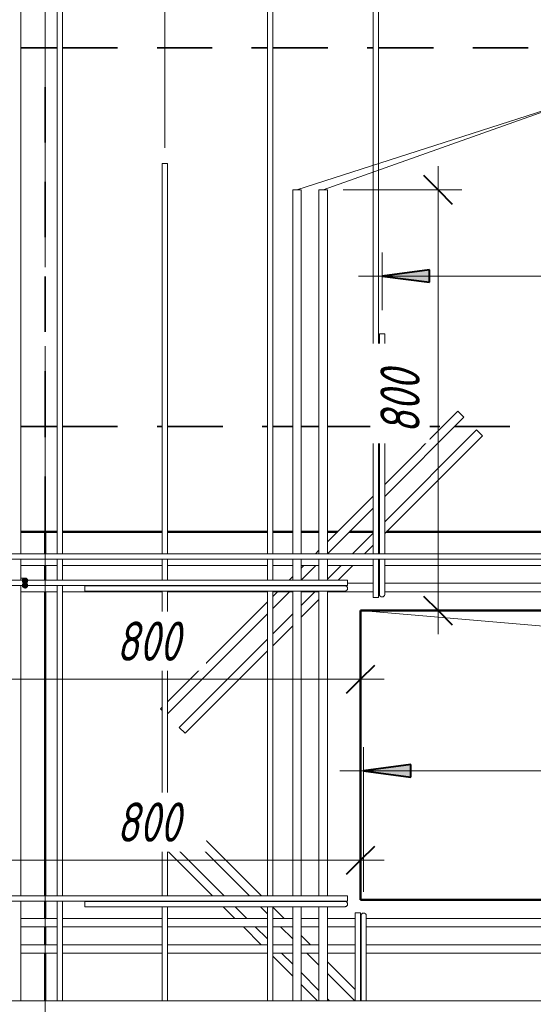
# Model space of a CAD drawing. Header units: millimetres. Extents: x -17544 to 38599, y 41716 to 49146.
# Tile 42 of 79: x 8135 to 9112, y 45302 to 47173. Entities that reach past the tile are written whole.
import ezdxf

# ---------------------------------------------------------------- set-up
doc = ezdxf.new("R2010")
doc.units = ezdxf.units.MM
for name, pattern in [('01 Штриховая _4 мм_', [180, 105, -75]), ('ADSK_Линия сетки', [750, 600, -75, 0, -75]), ('ADSK_Невидимые', [150, 90, -60])]:
    doc.linetypes.add(name, pattern=pattern)
for name, color, linetype, lineweight in [('A-____-____-DIMS', 211, 'Continuous', 9), ('A-____-____-DIMS-30', 211, 'Continuous', 9), ('A-DETL-GENF-HDLN', 90, 'ADSK_Невидимые', 20), ('A-DETL-GENF-OTLN', 92, 'Continuous', 20), ('A-FLOR-____-MCUT', 192, 'Continuous', 50), ('A-FLOR-____-OTLN', 192, 'Continuous', 20), ('A-GLAZ-____-OTLN', 151, 'Continuous', 20), ('A-WALL-____-MCUT', 113, 'Continuous', 50), ('A-WALL-____-OTLN', 113, 'Continuous', 20), ('S-GRID-____-OTLN', 1, 'Continuous', 9), ('S-RBAR-____-IDEN', 171, 'Continuous', 20), ('S-RBAR-____-MCUT', 171, 'Continuous', 20), ('S-RBAR-____-OTLN', 171, 'Continuous', 100)]:
    doc.layers.add(name, color=color, linetype=linetype, lineweight=lineweight)
doc.styles.add('GOST Common_I_1', font='GOST Common Italic.ttf', dxfattribs={"width": 0.8, "height": 75})
doc.dimstyles.new('ADSK_Для_арматуры_Основной_2_5_мм_шаг_кол-во_Стрелки_точный', dxfattribs={"dimscale": 304.8, "dimtxt": 0.247469, "dimasz": 0.295276, "dimexe": 0.147638, "dimexo": 0.000484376, "dimgap": 0.03937, "dimtad": 1, "dimdec": 0, "dimlfac": 304.8, "dimdsep": 46, "dimtxsty": 'GOST Common_I_1', "dimsah": 1, "dimcen": 0.09, "dimdle": 0.147638, "dimazin": 0, "dimtfac": 1, "dimtdec": 4, "dimtix": 1, "dimtmove": 0, "dimatfit": 3, "dimfxl": 1, "dimtvp": 1, "dimtfill": 1, "dimtolj": 1, "dimtzin": 0, "dimarcsym": 2})
doc.dimstyles.new('ADSK_Округление_5мм__Узкий_', dxfattribs={"dimscale": 304.8, "dimtxt": 0.247469, "dimasz": 0.177165, "dimexe": 0.147638, "dimexo": 0.000322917, "dimgap": 0.03937, "dimtad": 1, "dimdec": 0, "dimlfac": 304.8, "dimrnd": 5, "dimdsep": 46, "dimtxsty": 'GOST Common_I_1', "dimblk1": 'OBLIQUE', "dimblk2": 'OBLIQUE', "dimsah": 1, "dimcen": 0.09, "dimdle": 0.147638, "dimazin": 0, "dimtfac": 1, "dimtdec": 4, "dimtix": 1, "dimtmove": 0, "dimatfit": 3, "dimfxl": 1, "dimtvp": 1, "dimtfill": 1, "dimtolj": 1, "dimtzin": 0, "dimlwd": 20, "dimlwe": 20, "dimarcsym": 2})

# ---------------------------------------------------------------- blocks, each defined once
blk = doc.blocks.new('ADSK_Окно_ПроемПрямоугольный - ADSK_Окно_ПроемПрямоугольный-1463926-КЖ1_Р_ВЭ15_Армирование_3')
at = {"layer": 'A-DETL-GENF-HDLN'}
for p, q in [((53600, 44700), (52200, 44700)), ((52200, 44700), (52200, 44150)), ((53600, 44150), (53600, 44700)), ((52200, 44150), (53600, 44150))]:
    blk.add_line(p, q, dxfattribs=at)
at = {"layer": 'A-DETL-GENF-OTLN'}
for p, q in [((53490, 44590), (52200, 44700)), ((53600, 44150), (53490, 44590))]:
    blk.add_line(p, q, dxfattribs=at)
blk = doc.blocks.new('DIMBLOCK150-КЖ1_Р_ВЭ15_Армирование_3')
at = {"layer": 'A-____-____-DIMS-30', "lineweight": 20}
for p, q in [((8410.8, 47700.3), (8410.8, 47745.3)), ((8610.8, 47700.3), (8610.8, 47745.3)), ((8610.8, 47700.3), (8410.8, 47700.3)), ((8410.8, 47700.3), (8410.8, 46929.9)), ((8610.8, 47700.3), (8610.8, 47309.9))]:
    blk.add_line(p, q, dxfattribs=at)
at = {"layer": 'A-____-____-DIMS-30', "lineweight": 40}
for p, q in [((8410.8, 47700.3), (8437.8, 47727.3)), ((8610.8, 47700.3), (8637.8, 47727.3)), ((8410.8, 47700.3), (8383.8, 47673.3)), ((8610.8, 47700.3), (8583.8, 47673.3))]:
    blk.add_line(p, q, dxfattribs=at)
at = {"layer": 'A-____-____-DIMS-30', "color": 0, "lineweight": 20, "insert": (8447.5, 47810.3), "char_height": 75, "width": 151.88, "attachment_point": 1, "line_spacing_factor": 1.022761, "style": 'GOST Common_I_1', "bg_fill": 3, "box_fill_scale": 1.25, "bg_fill_color": 256, "bg_fill_true_color": 13158600, "bg_fill_transparency": 0}
blk.add_mtext('200', dxfattribs=at)
blk = doc.blocks.new('_Oblique')
at = {"color": 0, "linetype": 'ByBlock', "lineweight": -2}
blk.add_line((-0.5, -0.5), (0.5, 0.5), dxfattribs=at)
blk = doc.blocks.new('DIMBLOCK151-КЖ1_Р_ВЭ15_Армирование_3')
at = {"layer": 'A-____-____-DIMS-30', "lineweight": 20}
for p, q in [((8210.8, 47700.3), (8210.8, 47745.3)), ((8410.8, 47700.3), (8410.8, 47745.3)), ((8410.8, 47700.3), (8210.8, 47700.3)), ((8210.8, 47700.3), (8210.8, 47309.9)), ((8410.8, 47700.3), (8410.8, 46929.9))]:
    blk.add_line(p, q, dxfattribs=at)
at = {"layer": 'A-____-____-DIMS-30', "lineweight": 40}
for p, q in [((8210.8, 47700.3), (8237.8, 47727.3)), ((8410.8, 47700.3), (8437.8, 47727.3)), ((8210.8, 47700.3), (8183.8, 47673.3)), ((8410.8, 47700.3), (8383.8, 47673.3))]:
    blk.add_line(p, q, dxfattribs=at)
at = {"layer": 'A-____-____-DIMS-30', "color": 0, "lineweight": 20, "insert": (8247.5, 47810.3), "char_height": 75, "width": 151.88, "attachment_point": 1, "line_spacing_factor": 1.022761, "style": 'GOST Common_I_1', "bg_fill": 3, "box_fill_scale": 1.25, "bg_fill_color": 256, "bg_fill_true_color": 13158600, "bg_fill_transparency": 0}
blk.add_mtext('200', dxfattribs=at)
blk = doc.blocks.new('DIMBLOCK191-КЖ1_Р_ВЭ15_Армирование_3')
at = {"layer": 'A-____-____-DIMS-30', "lineweight": 20}
for p, q in [((7981.8, 45575.5), (7981.8, 45620.5)), ((8782.8, 45575.5), (8782.8, 45620.5)), ((8827.8, 45575.5), (7936.8, 45575.5)), ((7981.8, 45575.5), (7981.8, 45444.9)), ((8782.8, 45575.5), (8782.8, 45567.3))]:
    blk.add_line(p, q, dxfattribs=at)
at = {"layer": 'A-____-____-DIMS-30', "lineweight": 40}
for p, q in [((7981.8, 45575.5), (8008.8, 45602.5)), ((8782.8, 45575.5), (8809.8, 45602.5)), ((7981.8, 45575.5), (7954.8, 45548.5)), ((8782.8, 45575.5), (8755.8, 45548.5))]:
    blk.add_line(p, q, dxfattribs=at)
at = {"layer": 'A-____-____-DIMS-30', "color": 0, "lineweight": 20, "insert": (8319, 45685.5), "char_height": 75, "width": 151.88, "attachment_point": 1, "line_spacing_factor": 1.022761, "style": 'GOST Common_I_1', "bg_fill": 3, "box_fill_scale": 1.25, "bg_fill_color": 256, "bg_fill_true_color": 13158600, "bg_fill_transparency": 0}
blk.add_mtext('800', dxfattribs=at)
blk = doc.blocks.new('DIMBLOCK192-КЖ1_Р_ВЭ15_Армирование_3')
at = {"layer": 'A-____-____-DIMS-30', "lineweight": 20}
for p, q in [((7980.8, 45919.4), (7980.8, 46055.9)), ((8782.8, 45919.4), (8782.8, 45964.4)), ((8827.8, 45919.4), (7935.8, 45919.4)), ((7980.8, 45919.4), (7980.8, 45874.4)), ((8782.8, 45919.4), (8782.8, 45911.2))]:
    blk.add_line(p, q, dxfattribs=at)
at = {"layer": 'A-____-____-DIMS-30', "lineweight": 40}
for p, q in [((7980.8, 45919.4), (8007.8, 45946.4)), ((8782.8, 45919.4), (8809.8, 45946.4)), ((7980.8, 45919.4), (7953.8, 45892.4)), ((8782.8, 45919.4), (8755.8, 45892.4))]:
    blk.add_line(p, q, dxfattribs=at)
at = {"layer": 'A-____-____-DIMS-30', "color": 0, "lineweight": 20, "insert": (8318.5, 46029.4), "char_height": 75, "width": 151.88, "attachment_point": 1, "line_spacing_factor": 1.022761, "style": 'GOST Common_I_1', "bg_fill": 3, "box_fill_scale": 1.25, "bg_fill_color": 256, "bg_fill_true_color": 13158600, "bg_fill_transparency": 0}
blk.add_mtext('800', dxfattribs=at)
blk = doc.blocks.new('DIMBLOCK202-КЖ1_Р_ВЭ15_Армирование_3')
at = {"layer": 'A-____-____-DIMS-30', "lineweight": 20}
for p, q in [((8930.5, 46894.9), (8930.5, 46005)), ((8930.5, 46849.9), (8749.8, 46849.9)), ((8930.5, 46849.9), (8975.5, 46849.9)), ((8930.5, 46050), (8885.5, 46050)), ((8930.5, 46050), (8938.7, 46050))]:
    blk.add_line(p, q, dxfattribs=at)
at = {"layer": 'A-____-____-DIMS-30', "lineweight": 40}
for p, q in [((8930.5, 46849.9), (8903.5, 46876.9)), ((8930.5, 46849.9), (8957.5, 46822.9)), ((8930.5, 46050), (8903.5, 46077)), ((8930.5, 46050), (8957.5, 46023))]:
    blk.add_line(p, q, dxfattribs=at)
at = {"layer": 'A-____-____-DIMS-30', "color": 0, "lineweight": 20, "insert": (8820.5, 46386.7), "char_height": 75, "width": 151.88, "attachment_point": 1, "rotation": 90, "line_spacing_factor": 1.022761, "style": 'GOST Common_I_1', "bg_fill": 3, "box_fill_scale": 1.25, "bg_fill_color": 256, "bg_fill_true_color": 13158600, "bg_fill_transparency": 0}
blk.add_mtext('800', dxfattribs=at)
blk = doc.blocks.new('DIMBLOCK222-КЖ1_Р_ВЭ15_Армирование_3')
at = {"layer": 'A-____-____-DIMS-30', "lineweight": 40}
for points in [[(8823.8, 46686), (8913.8, 46674.1), (8913.8, 46697.8)], [(10023.8, 46686), (9933.8, 46697.8), (9933.8, 46674.1)]]:
    blk.add_hatch(color=256, dxfattribs=at).paths.add_polyline_path(points)
at = {"layer": 'A-____-____-DIMS-30'}
for p, q in [((8823.8, 46686), (8823.8, 46731)), ((10023.8, 46686), (10023.8, 46731)), ((8778.8, 46686), (10068.8, 46686)), ((8823.8, 46686), (8823.8, 46620.9)), ((10023.8, 46686), (10023.8, 46620.9))]:
    blk.add_line(p, q, dxfattribs=at)
at = {"layer": 'A-____-____-DIMS-30', "lineweight": 40}
for p, q in [((8913.8, 46697.8), (8823.8, 46686)), ((8823.8, 46686), (8913.8, 46674.1)), ((8913.8, 46674.1), (8913.8, 46697.8)), ((10023.8, 46686), (9933.8, 46697.8)), ((9933.8, 46697.8), (9933.8, 46674.1)), ((9933.8, 46674.1), (10023.8, 46686))]:
    blk.add_line(p, q, dxfattribs=at)
at = {"layer": 'A-____-____-DIMS-30', "color": 0, "insert": (9218.6, 46796), "char_height": 75, "width": 492.459, "attachment_point": 1, "line_spacing_factor": 1.022761, "style": 'GOST Common_I_1', "bg_fill": 3, "box_fill_scale": 1.25, "bg_fill_color": 256, "bg_fill_true_color": 13158600, "bg_fill_transparency": 0}
blk.add_mtext('200x6=1200', dxfattribs=at)
blk = doc.blocks.new('_None')
blk = doc.blocks.new('DIMBLOCK224-КЖ1_Р_ВЭ15_Армирование_3')
at = {"layer": 'A-____-____-DIMS-30', "lineweight": 40}
for points in [[(8788.8, 45745.5), (8878.8, 45733.7), (8878.8, 45757.4)], [(10188.8, 45745.5), (10098.8, 45757.4), (10098.8, 45733.7)]]:
    blk.add_hatch(color=256, dxfattribs=at).paths.add_polyline_path(points)
at = {"layer": 'A-____-____-DIMS-30'}
for p, q in [((8788.8, 45745.5), (8788.8, 45790.5)), ((10188.8, 45745.5), (10188.8, 45790.5)), ((8743.8, 45745.5), (10233.8, 45745.5)), ((8788.8, 45745.5), (8788.8, 45515.2)), ((10188.8, 45745.5), (10188.8, 45515.2))]:
    blk.add_line(p, q, dxfattribs=at)
at = {"layer": 'A-____-____-DIMS-30', "lineweight": 40}
for p, q in [((8878.8, 45757.4), (8788.8, 45745.5)), ((8788.8, 45745.5), (8878.8, 45733.7)), ((8878.8, 45733.7), (8878.8, 45757.4)), ((10188.8, 45745.5), (10098.8, 45757.4)), ((10098.8, 45757.4), (10098.8, 45733.7)), ((10098.8, 45733.7), (10188.8, 45745.5))]:
    blk.add_line(p, q, dxfattribs=at)
at = {"layer": 'A-____-____-DIMS-30', "color": 0, "insert": (9280.4, 45855.6), "char_height": 75, "width": 500.13, "attachment_point": 1, "line_spacing_factor": 1.022761, "style": 'GOST Common_I_1', "bg_fill": 3, "box_fill_scale": 1.25, "bg_fill_color": 256, "bg_fill_true_color": 13158600, "bg_fill_transparency": 0}
blk.add_mtext('200x7=1400', dxfattribs=at)

msp = doc.modelspace()

# ---------------------------------------------------------------- hatches: boundary and pattern name
at = {"layer": 'S-RBAR-____-MCUT'}
h = msp.add_hatch(color=256, dxfattribs=at)
edge = h.paths.add_edge_path()
edge.add_arc((8144.8172, 46107.0013), 5, 0, 360)
h = msp.add_hatch(color=256, dxfattribs=at)
edge = h.paths.add_edge_path()
edge.add_arc((8144.8172, 46098.0013), 5, 0, 360)
for points in [[(8141.8783, 46102.9562), (8147.7561, 46102.9562), (8149.5725, 46108.5464), (8144.8172, 46112.0013), (8140.0619, 46108.5464)], [(8144.8172, 46093.0013), (8149.5725, 46096.4562), (8147.7561, 46102.0464), (8141.8783, 46102.0464), (8140.0619, 46096.4562)]]:
    msp.add_hatch(color=256, dxfattribs=at).paths.add_polyline_path(points)

# ---------------------------------------------------------------- linework, layer by layer
at = {"layer": 'A-FLOR-____-MCUT', "linetype": '01 Штриховая _4 мм_', "lineweight": 35}
for p, q in [((8136.8298, 47120), (8205.8298, 47120)), ((8215.8298, 47120), (8605.8298, 47120)), ((8615.8298, 47120), (8806.8298, 47120)), ((8816.8298, 47120), (10006.8298, 47120)), ((8182.8172, 46400), (8136.8298, 46400)), ((8182.8172, 46200), (8182.8172, 46400)), ((8136.8298, 46200), (8182.8172, 46200))]:
    msp.add_line(p, q, dxfattribs=at)
at = {"layer": 'A-FLOR-____-OTLN', "linetype": '01 Штриховая _4 мм_', "lineweight": 35}
for p, q in [((8182.8172, 46400), (8205.8298, 46400)), ((8215.8298, 46400), (8405.8298, 46400)), ((8415.8298, 46400), (8605.8298, 46400)), ((8615.8298, 46400), (8653.8298, 46400)), ((8669.8298, 46400), (8703.8298, 46400)), ((8719.8298, 46400), (8806.8298, 46400)), ((8816.8298, 46400), (8818.8298, 46400)), ((8828.8298, 46400), (8939.1741, 46400)), ((8961.8015, 46400), (9961.858, 46400)), ((8205.8298, 46200), (8182.8172, 46200)), ((8405.8298, 46200), (8215.8298, 46200)), ((8605.8298, 46200), (8415.8298, 46200)), ((8653.8298, 46200), (8615.8298, 46200)), ((8703.8298, 46200), (8669.8298, 46200)), ((8739.1741, 46200), (8719.8298, 46200)), ((8806.8298, 46200), (8761.8015, 46200)), ((10006.8298, 46200), (8832.5122, 46200))]:
    msp.add_line(p, q, dxfattribs=at)
at = {"layer": 'A-WALL-____-MCUT', "linetype": '01 Штриховая _4 мм_', "lineweight": 35}
for p, q in [((8182.8172, 47120), (8136.8298, 47120)), ((8182.8172, 46400), (8182.8172, 47120)), ((8136.8298, 46400), (8182.8172, 46400))]:
    msp.add_line(p, q, dxfattribs=at)
at = {"layer": 'A-WALL-____-MCUT'}
for p, q in [((8182.8172, 46200), (8136.8298, 46200)), ((8182.8172, 46157.9206), (8182.8172, 46200)), ((8182.8172, 46107.9206), (8182.8172, 46135.9206)), ((8182.8172, 45507.9206), (8182.8172, 46085.9206)), ((8182.8172, 45464.9206), (8182.8172, 45497.9206)), ((8182.8172, 45414.9206), (8182.8172, 45448.9206)), ((8182.8172, 45307.9206), (8182.8172, 45398.9206))]:
    msp.add_line(p, q, dxfattribs=at)
at = {"layer": 'A-WALL-____-OTLN', "linetype": '01 Штриховая _4 мм_', "lineweight": 35}
for p, q in [((8182.8668, 46400), (8205.8298, 46400)), ((8215.8298, 46400), (8405.8298, 46400)), ((8415.8298, 46400), (8605.8298, 46400)), ((8615.8298, 46400), (8653.8298, 46400)), ((8669.8298, 46400), (8703.8298, 46400)), ((8719.8298, 46400), (8806.8298, 46400)), ((8816.8298, 46400), (8818.8298, 46400)), ((8828.8298, 46400), (8939.1741, 46400)), ((8961.8015, 46400), (9961.858, 46400))]:
    msp.add_line(p, q, dxfattribs=at)
at = {"layer": 'A-WALL-____-OTLN', "lineweight": 50}
for p, q in [((8205.8298, 46200), (8182.8668, 46200)), ((8405.8298, 46200), (8215.8298, 46200)), ((8605.8298, 46200), (8415.8298, 46200)), ((8653.8298, 46200), (8615.8298, 46200)), ((8703.8298, 46200), (8669.8298, 46200)), ((8739.1741, 46200), (8719.8298, 46200)), ((8806.8298, 46200), (8761.8015, 46200)), ((10006.8298, 46200), (8832.5122, 46200)), ((8782.8172, 46050), (10182.8172, 46050)), ((8782.8172, 45500), (8782.8172, 46050)), ((10182.8172, 45500), (8782.8172, 45500))]:
    msp.add_line(p, q, dxfattribs=at)
at = {"layer": 'S-GRID-____-OTLN', "linetype": 'ADSK_Линия сетки'}
msp.add_line((8182.8172, 42202.3513), (8182.8172, 48245.1932), dxfattribs=at)
at = {"layer": 'S-RBAR-____-MCUT'}
for p, q in [((8144.8172, 46112.0013), (8140.0619, 46108.5464)), ((8140.0619, 46108.5464), (8141.8783, 46102.9562)), ((8141.8783, 46102.0464), (8140.0619, 46096.4562)), ((8141.8783, 46102.9562), (8147.7561, 46102.9562)), ((8147.7561, 46102.0464), (8141.8783, 46102.0464)), ((8149.5725, 46108.5464), (8144.8172, 46112.0013)), ((8147.7561, 46102.9562), (8149.5725, 46108.5464)), ((8149.5725, 46096.4562), (8147.7561, 46102.0464)), ((8140.0619, 46096.4562), (8144.8172, 46093.0013)), ((8144.8172, 46093.0013), (8149.5725, 46096.4562))]:
    msp.add_line(p, q, dxfattribs=at)
for centre in [(8144.8172, 46107.0013), (8144.8172, 46098.0013)]:
    msp.add_circle(centre, 5, dxfattribs=at)
at = {"layer": 'S-RBAR-____-OTLN', "lineweight": 20}
for p, q in [((8136.8298, 46157.9206), (8136.8298, 47279.9206)), ((8205.8298, 46157.9206), (8205.8298, 47279.9206)), ((8215.8298, 46157.9206), (8215.8298, 47279.9206)), ((8605.8298, 46157.9206), (8605.8298, 47279.9206)), ((8615.8298, 46157.9206), (8615.8298, 47279.9206)), ((8806.8298, 46157.9206), (8806.8298, 47249.9206)), ((8816.8298, 46157.9206), (8816.8298, 47249.9206)), ((8415.8298, 46899.9206), (8405.8298, 46899.9206)), ((8405.8298, 46157.9206), (8405.8298, 46899.9206)), ((8415.8298, 46157.9206), (8415.8298, 46899.9206)), ((8669.8298, 46849.9206), (8653.8298, 46849.9206)), ((8653.8298, 46157.9206), (8653.8298, 46849.9206)), ((8669.8298, 46157.9206), (8669.8298, 46849.9206)), ((8719.8298, 46849.9206), (8703.8298, 46849.9206)), ((8703.8298, 46157.9206), (8703.8298, 46849.9206)), ((8719.8298, 46157.9206), (8719.8298, 46849.9206)), ((8818.8298, 46575.9206), (8818.8298, 46157.9206)), ((8818.8298, 46575.9206), (8828.8298, 46575.9206)), ((8828.8298, 46575.9206), (8828.8298, 46157.9206)), ((8968.3049, 46429.1309), (8828.8298, 46289.6557)), ((8968.3049, 46429.1309), (8979.6186, 46417.8172)), ((8979.6186, 46417.8172), (8828.8298, 46267.0283)), ((9003.6603, 46393.7755), (8828.8298, 46218.945)), ((9014.974, 46382.4618), (8828.8298, 46196.3176)), ((9003.6603, 46393.7755), (9014.974, 46382.4618)), ((8818.8298, 46279.6557), (8816.8298, 46277.6557)), ((8806.8298, 46267.6557), (8719.8298, 46180.6557)), ((8818.8298, 46257.0283), (8816.8298, 46255.0283)), ((8806.8298, 46245.0283), (8719.8298, 46158.0283)), ((8806.8298, 46196.945), (8767.8054, 46157.9206)), ((8818.8298, 46208.945), (8816.8298, 46206.945)), ((8818.8298, 46186.3176), (8816.8298, 46184.3176)), ((3668.4102, 46157.9206), (10958.1172, 46157.9206)), ((8703.8298, 46164.6557), (8697.0947, 46157.9206)), ((8806.8298, 46174.3176), (8790.4328, 46157.9206)), ((3668.4102, 46147.9206), (10958.1172, 46147.9206)), ((8136.8298, 46107.9206), (8136.8298, 46147.9206)), ((8205.8298, 46107.9206), (8205.8298, 46147.9206)), ((8215.8298, 46107.9206), (8215.8298, 46147.9206)), ((8405.8298, 46107.9206), (8405.8298, 46147.9206)), ((8415.8298, 46107.9206), (8415.8298, 46147.9206)), ((8605.8298, 46107.9206), (8605.8298, 46147.9206)), ((8615.8298, 46107.9206), (8615.8298, 46147.9206)), ((8653.8298, 46107.9206), (8653.8298, 46147.9206)), ((8669.8298, 46107.9206), (8669.8298, 46147.9206)), ((8703.8298, 46107.9206), (8703.8298, 46147.9206)), ((8719.8298, 46107.9206), (8719.8298, 46147.9206)), ((8806.8298, 46074.9206), (8806.8298, 46147.9206)), ((8816.8298, 46074.9206), (8816.8298, 46147.9206)), ((8818.8298, 46147.9206), (8818.8298, 46110.9206)), ((8828.8298, 46147.9206), (8828.8298, 46110.9206)), ((8136.8298, 46135.9206), (8205.8298, 46135.9206)), ((8215.8298, 46135.9206), (8405.8298, 46135.9206)), ((8415.8298, 46135.9206), (8605.8298, 46135.9206)), ((8615.8298, 46135.9206), (8653.8298, 46135.9206)), ((8697.7221, 46135.9206), (8669.8298, 46108.0283)), ((8669.8298, 46135.9206), (8703.8298, 46135.9206)), ((8675.0947, 46135.9206), (8669.9719, 46130.7978)), ((8745.8054, 46135.9206), (8719.8298, 46109.945)), ((8719.8298, 46135.9206), (8806.8298, 46135.9206)), ((8768.4328, 46135.9206), (8740.4328, 46107.9206)), ((8816.8298, 46135.9206), (8818.8298, 46135.9206)), ((8828.8298, 46135.9206), (10006.8298, 46135.9206)), ((5703.8483, 46107.9206), (8758.3419, 46107.9206)), ((8144.8172, 46112.0013), (8136.9408, 46112.0013)), ((8653.8298, 46114.6557), (8647.0947, 46107.9206)), ((8758.3419, 46097.9206), (8758.3419, 46107.9206)), ((8758.3419, 46101.9206), (8806.8298, 46101.9206)), ((8816.8298, 46101.9206), (8818.8298, 46101.9206)), ((8818.8298, 46080.9206), (8818.8298, 46110.9206)), ((8828.8298, 46080.9206), (8828.8298, 46110.9206)), ((8828.8298, 46101.9206), (10006.8298, 46101.9206)), ((5703.8483, 46097.9206), (8758.3419, 46097.9206)), ((8136.8298, 45507.9206), (8136.8298, 46097.9206)), ((8136.8298, 46085.9206), (8205.8298, 46085.9206)), ((8205.8298, 45507.9206), (8205.8298, 46097.9206)), ((8215.8298, 45507.9206), (8215.8298, 46097.9206)), ((8215.8298, 46085.9206), (8405.8298, 46085.9206)), ((8258.2114, 46097.1443), (8723.2114, 46097.1443)), ((8258.2114, 46087.1443), (8258.2114, 46097.1443)), ((8258.2114, 46087.1443), (8723.2114, 46087.1443)), ((8405.8298, 46097.1443), (8405.8298, 46097.9206)), ((8405.8298, 45507.9206), (8405.8298, 46087.1443)), ((8415.8298, 46097.1443), (8415.8298, 46097.9206)), ((8415.8298, 45507.9206), (8415.8298, 46087.1443)), ((8415.8298, 46085.9206), (8605.8298, 46085.9206)), ((8605.8298, 46097.1443), (8605.8298, 46097.9206)), ((8605.8298, 45507.9206), (8605.8298, 46087.1443)), ((8615.8298, 46097.1443), (8615.8298, 46097.9206)), ((8615.8298, 45507.9206), (8615.8298, 46087.1443)), ((8625.0947, 46085.9206), (8615.8298, 46076.6557)), ((8647.7221, 46085.9206), (8615.8298, 46054.0283)), ((8615.8298, 46085.9206), (8653.8298, 46085.9206)), ((8653.8298, 46097.1443), (8653.8298, 46097.9206)), ((8653.8298, 45507.9206), (8653.8298, 46087.1443)), ((8669.8298, 46097.1443), (8669.8298, 46097.9206)), ((8669.8298, 45507.9206), (8669.8298, 46087.1443)), ((8695.8054, 46085.9206), (8669.8298, 46059.945)), ((8669.8298, 46085.9206), (8703.8298, 46085.9206)), ((8703.8298, 46097.1443), (8703.8298, 46097.9206)), ((8703.8298, 45507.9206), (8703.8298, 46087.1443)), ((8719.8298, 46097.1443), (8719.8298, 46097.9206)), ((8719.8298, 45507.9206), (8719.8298, 46087.1443)), ((8719.8298, 46085.9206), (8806.8298, 46085.9206)), ((8753.2114, 46097.1443), (8723.2114, 46097.1443)), ((8753.2114, 46087.1443), (8723.2114, 46087.1443)), ((8816.8298, 46085.9206), (8818.8298, 46085.9206)), ((8828.8298, 46085.9206), (10006.8298, 46085.9206)), ((8605.8298, 46066.6557), (8415.8298, 45876.6557)), ((8703.8298, 46071.3176), (8669.8298, 46037.3176)), ((8816.8298, 46074.9206), (8806.8298, 46074.9206)), ((8605.8298, 46044.0283), (8415.8298, 45854.0283)), ((8653.8298, 46043.945), (8615.8298, 46005.945)), ((8653.8298, 46021.3176), (8615.8298, 45983.3176)), ((8605.8298, 45995.945), (8437.9749, 45828.0901)), ((8605.8298, 45973.3176), (8449.2886, 45816.7764)), ((8405.8298, 45866.6557), (8402.6195, 45863.4454)), ((8402.6195, 45863.4454), (8405.8298, 45860.2352)), ((8437.9749, 45828.0901), (8449.2886, 45816.7764)), ((8437.9749, 45641.7511), (8449.2886, 45653.0649)), ((8449.2886, 45653.0649), (8594.4328, 45507.9206)), ((8437.9749, 45641.7511), (8571.8054, 45507.9206)), ((8415.8298, 45615.813), (8523.7221, 45507.9206)), ((8402.6195, 45606.3958), (8405.8298, 45609.606)), ((8402.6195, 45606.3958), (8405.8298, 45603.1856)), ((8415.8298, 45593.1856), (8501.0947, 45507.9206)), ((5703.8483, 45507.9206), (8758.3419, 45507.9206)), ((8758.3419, 45497.9206), (8758.3419, 45507.9206)), ((5703.8483, 45497.9206), (8758.3419, 45497.9206)), ((8136.8298, 45307.9206), (8136.8298, 45497.9206)), ((8205.8298, 45307.9206), (8205.8298, 45497.9206)), ((8215.8298, 45307.9206), (8215.8298, 45497.9206)), ((8258.2114, 45497.1443), (8723.2114, 45497.1443)), ((8258.2114, 45487.1443), (8258.2114, 45497.1443)), ((8258.2114, 45487.1443), (8723.2114, 45487.1443)), ((8405.8298, 45497.1443), (8405.8298, 45497.9206)), ((8405.8298, 45307.9206), (8405.8298, 45487.1443)), ((8415.8298, 45497.1443), (8415.8298, 45497.9206)), ((8415.8298, 45307.9206), (8415.8298, 45487.1443)), ((8511.0947, 45497.9206), (8511.871, 45497.1443)), ((8521.871, 45487.1443), (8544.0947, 45464.9206)), ((8533.7221, 45497.9206), (8534.4984, 45497.1443)), ((8544.4984, 45487.1443), (8566.7221, 45464.9206)), ((8581.8054, 45497.9206), (8582.5817, 45497.1443)), ((8592.5817, 45487.1443), (8605.8298, 45473.8962)), ((8604.4328, 45497.9206), (8605.2091, 45497.1443)), ((8605.8298, 45497.1443), (8605.8298, 45497.9206)), ((8605.8298, 45307.9206), (8605.8298, 45487.1443)), ((8615.8298, 45497.1443), (8615.8298, 45497.9206)), ((8615.8298, 45307.9206), (8615.8298, 45487.1443)), ((8615.8298, 45486.5237), (8637.4328, 45464.9206)), ((8653.8298, 45497.1443), (8653.8298, 45497.9206)), ((8653.8298, 45307.9206), (8653.8298, 45487.1443)), ((8669.8298, 45497.1443), (8669.8298, 45497.9206)), ((8669.8298, 45307.9206), (8669.8298, 45487.1443)), ((8703.8298, 45497.1443), (8703.8298, 45497.9206)), ((8703.8298, 45307.9206), (8703.8298, 45487.1443)), ((8719.8298, 45497.1443), (8719.8298, 45497.9206)), ((8719.8298, 45307.9206), (8719.8298, 45487.1443)), ((8753.2114, 45497.1443), (8723.2114, 45497.1443)), ((8753.2114, 45487.1443), (8723.2114, 45487.1443)), ((8136.8298, 45464.9206), (8205.8298, 45464.9206)), ((8215.8298, 45464.9206), (8405.8298, 45464.9206)), ((8415.8298, 45464.9206), (8605.8298, 45464.9206)), ((8615.8298, 45464.9206), (8653.8298, 45464.9206)), ((8669.8298, 45464.9206), (8703.8298, 45464.9206)), ((8719.8298, 45464.9206), (8772.8172, 45464.9206)), ((8782.8172, 45475.4343), (8772.8172, 45475.4343)), ((8772.8172, 45307.9206), (8772.8172, 45475.4343)), ((8782.8172, 45307.9206), (8782.8172, 45475.4343)), ((8782.8172, 45464.9206), (8783.8298, 45464.9206)), ((8783.8298, 45470.1706), (8783.8298, 45440.1706)), ((8793.8298, 45470.1706), (8793.8298, 45440.1706)), ((8793.8298, 45464.9206), (10172.8172, 45464.9206)), ((8136.8298, 45448.9206), (8205.8298, 45448.9206)), ((8215.8298, 45448.9206), (8405.8298, 45448.9206)), ((8415.8298, 45448.9206), (8605.8298, 45448.9206)), ((8560.0947, 45448.9206), (8594.0947, 45414.9206)), ((8582.7221, 45448.9206), (8605.8298, 45425.813)), ((8615.8298, 45448.9206), (8653.8298, 45448.9206)), ((8630.8054, 45448.9206), (8653.8298, 45425.8962)), ((8653.4328, 45448.9206), (8653.8298, 45448.5237)), ((8669.8298, 45448.9206), (8703.8298, 45448.9206)), ((8719.8298, 45448.9206), (8772.8172, 45448.9206)), ((8782.8172, 45448.9206), (8783.8298, 45448.9206)), ((8793.8298, 45448.9206), (10172.8172, 45448.9206)), ((8669.8298, 45432.5237), (8687.4328, 45414.9206)), ((8783.8298, 45307.9206), (8783.8298, 45440.1706)), ((8793.8298, 45307.9206), (8793.8298, 45440.1706)), ((8136.8298, 45414.9206), (8205.8298, 45414.9206)), ((8215.8298, 45414.9206), (8405.8298, 45414.9206)), ((8415.8298, 45414.9206), (8605.8298, 45414.9206)), ((8615.8298, 45415.813), (8616.7221, 45414.9206)), ((8615.8298, 45414.9206), (8653.8298, 45414.9206)), ((8669.8298, 45414.9206), (8703.8298, 45414.9206)), ((8719.8298, 45414.9206), (8772.8172, 45414.9206)), ((8782.8172, 45414.9206), (8783.8298, 45414.9206)), ((8793.8298, 45414.9206), (10172.8172, 45414.9206)), ((8136.8298, 45398.9206), (8205.8298, 45398.9206)), ((8215.8298, 45398.9206), (8405.8298, 45398.9206)), ((8415.8298, 45398.9206), (8605.8298, 45398.9206)), ((8615.8298, 45398.9206), (8653.8298, 45398.9206)), ((8615.8298, 45393.1856), (8653.8298, 45355.1856)), ((8632.7221, 45398.9206), (8653.8298, 45377.813)), ((8669.8298, 45398.9206), (8703.8298, 45398.9206)), ((8680.8054, 45398.9206), (8703.8298, 45375.8962)), ((8703.4328, 45398.9206), (8703.8298, 45398.5237)), ((8719.8298, 45398.9206), (8772.8172, 45398.9206)), ((8782.8172, 45398.9206), (8783.8298, 45398.9206)), ((8793.8298, 45398.9206), (10172.8172, 45398.9206)), ((8719.8298, 45382.5237), (8772.8172, 45329.5362)), ((8669.8298, 45361.813), (8703.8298, 45327.813)), ((8719.8298, 45359.8962), (8771.8054, 45307.9206)), ((8669.8298, 45339.1856), (8701.0947, 45307.9206)), ((8782.8172, 45319.5362), (8783.8298, 45318.5237)), ((10961.8298, 45307.9206), (5701.8298, 45307.9206)), ((8719.8298, 45311.813), (8723.7221, 45307.9206)), ((8793.8298, 45308.5237), (8794.4328, 45307.9206))]:
    msp.add_line(p, q, dxfattribs=at)
for centre, start, end in [((8144.8172, 46107.0013), 10.6557075, 90), ((8753.2114, 46092.1443), 270, 90), ((8823.8298, 46080.9206), 180, 0), ((8823.8298, 46080.9206), 180, 195), ((8823.8298, 46080.9206), 210, 240), ((8823.8298, 46080.9206), 300, 330), ((8753.2114, 45492.1443), 270, 90), ((8753.2114, 45492.1443), 270, 285), ((8753.2114, 45492.1443), 30, 60), ((8753.2114, 45492.1443), 300, 330), ((8788.8298, 45470.1706), 0, 180), ((8788.8298, 45470.1706), 120, 150), ((8788.8298, 45470.1706), 30, 60), ((8788.8298, 45470.1706), 0, 15)]:
    msp.add_arc(centre, 5, start, end, dxfattribs=at)

# ---------------------------------------------------------------- block references
at = {"layer": 'A-GLAZ-____-OTLN'}
msp.add_blockref('ADSK_Окно_ПроемПрямоугольный - ADSK_Окно_ПроемПрямоугольный-1463926-КЖ1_Р_ВЭ15_Армирование_3', (-43417.1828, 1350), dxfattribs=at)

# ---------------------------------------------------------------- next in the draw order: dimensions: what is measured, and where the dimension line sits
at = {"layer": 'A-____-____-DIMS', "lineweight": 20}
for base, p1, p2, override, picture, middle in [((8410.8298, 47700.2978), (8610.8298, 47279.9206), (8410.8298, 46899.9206), {"dimpost": '<>', "dimfxl": 429.418211}, 'DIMBLOCK150-КЖ1_Р_ВЭ15_Армирование_3', (8510.8298, 47749.7978)), ((7980.8172, 45919.3653), (8782.8172, 45881.1816), (7980.8172, 46085.9206), {"dimpost": '<>', "dimfxl": 827.721013}, 'DIMBLOCK192-КЖ1_Р_ВЭ15_Армирование_3', (8381.8172, 45968.8653)), ((7981.8298, 45575.4831), (8782.8172, 45537.2993), (7981.8298, 45414.9206), {"dimpost": '<>', "dimfxl": 810.282331}, 'DIMBLOCK191-КЖ1_Р_ВЭ15_Армирование_3', (8382.3235, 45624.9831))]:
    dim = msp.add_linear_dim(base=base, p1=p1, p2=p2, dimstyle='ADSK_Округление_5мм__Узкий_', override=override, dxfattribs=at)
    dim.commit()
    dim.dimension.update_dxf_attribs({"geometry": picture, "text_midpoint": middle})

# ---------------------------------------------------------------- next in the draw order: dimensions: what is measured, and where the dimension line sits
dim = msp.add_linear_dim(base=(8210.8298, 47700.2978), p1=(8410.8298, 46899.9206), p2=(8210.8298, 47279.9206), dimstyle='ADSK_Округление_5мм__Узкий_', override={"dimpost": '<>', "dimfxl": 429.418211}, dxfattribs=at)
dim.commit()
dim.dimension.update_dxf_attribs({"geometry": 'DIMBLOCK151-КЖ1_Р_ВЭ15_Армирование_3', "text_midpoint": (8310.8298, 47749.7978)})
dim = msp.add_linear_dim(base=(8930.5097, 46050), p1=(8719.8298, 46849.9206), p2=(8968.6935, 46050), angle=90, dimstyle='ADSK_Округление_5мм__Узкий_', override={"dimpost": '<>', "dimfxl": 837.738719}, dxfattribs=at)
dim.commit()
dim.dimension.update_dxf_attribs({"geometry": 'DIMBLOCK202-КЖ1_Р_ВЭ15_Армирование_3', "text_midpoint": (8881.0097, 46449.9603)})
at = {"layer": 'A-____-____-DIMS'}
dim = msp.add_linear_dim(base=(10188.8298, 45745.538), p1=(8788.8298, 45470.1706), p2=(10188.8298, 45470.1706), text='200x7=1400', dimstyle='ADSK_Для_арматуры_Основной_2_5_мм_шаг_кол-во_Стрелки_точный', override={"dimpost": '<>', "dimblk1": 'None', "dimblk2": 'None', "dimsah": 1, "dimfxl": 1400}, dxfattribs=at)
dim.commit()
dim.dimension.update_dxf_attribs({"geometry": 'DIMBLOCK224-КЖ1_Р_ВЭ15_Армирование_3', "text_midpoint": (9488.8298, 45795.521)})

# ---------------------------------------------------------------- next in the draw order: linework, layer by layer
at = {"layer": 'S-RBAR-____-IDEN'}
for p in [(8661.8298, 46849.9206), (8711.8298, 46849.9206)]:
    msp.add_line(p, (9194.8086, 47021.4232), dxfattribs=at)

# ---------------------------------------------------------------- next in the draw order: dimensions: what is measured, and where the dimension line sits
at = {"layer": 'A-____-____-DIMS'}
dim = msp.add_linear_dim(base=(10023.8298, 46685.9862), p1=(8823.8298, 46575.9206), p2=(10023.8298, 46575.9206), text='200x6=1200', dimstyle='ADSK_Для_арматуры_Основной_2_5_мм_шаг_кол-во_Стрелки_точный', override={"dimpost": '<>', "dimblk1": 'None', "dimblk2": 'None', "dimsah": 1, "dimfxl": 1200}, dxfattribs=at)
dim.commit()
dim.dimension.update_dxf_attribs({"geometry": 'DIMBLOCK222-КЖ1_Р_ВЭ15_Армирование_3', "text_midpoint": (9423.8298, 46735.4862)})

doc.saveas('drawing.dxf')
